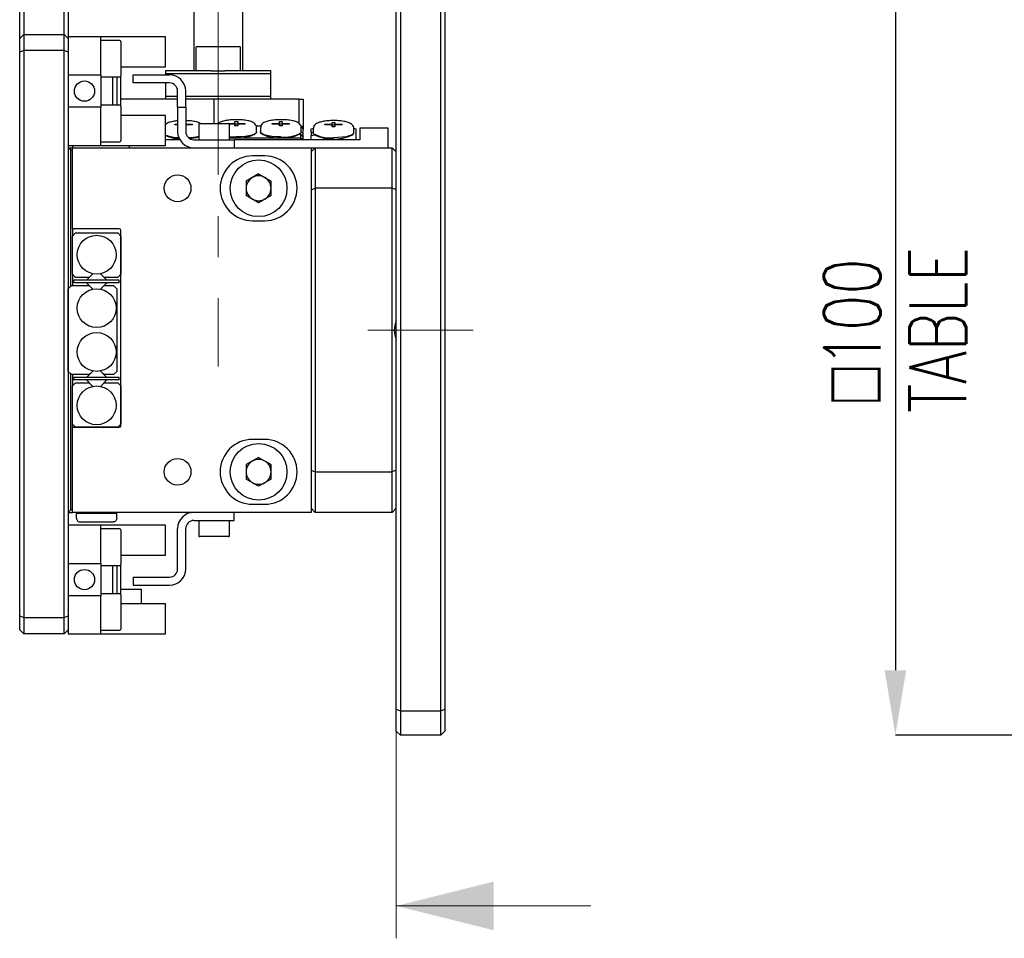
# Model space of a CAD drawing. Header units: millimetres. Extents: x 0 to 354, y -2 to 231.
# Tile 2 of 13: x 0 to 61, y 93 to 150. Entities that reach past the tile are written whole.
import ezdxf

# ---------------------------------------------------------------- set-up
doc = ezdxf.new("R2010")
doc.units = ezdxf.units.MM
doc.linetypes.add('CENTER', pattern=[50.8, 31.75, -6.35, 6.35, -6.35])
doc.linetypes.add('CENTERX2', pattern=[20.32, 12.7, -2.54, 2.54, -2.54])
doc.layers.add('SLD-0', color=7, linetype='Continuous')
doc.styles.add('SLDTEXTSTYLE1', font='TXT', dxfattribs={"width": 0.75, "bigfont": 'bigfont'})
doc.dimstyles.new('SLDDIMSTYLE7', dxfattribs={"dimtxt": 3.5, "dimasz": 4, "dimexe": 0, "dimexo": 0.0625, "dimgap": 0.875, "dimtad": 1, "dimlfac": 2, "dimrnd": 1e-09, "dimzin": 12, "dimdsep": 46, "dimtxsty": 'SLDTEXTSTYLE1', "dimsah": 1, "dimcen": 0.09, "dimadec": 0, "dimazin": 3, "dimtfac": 1, "dimtofl": 0, "dimtmove": 0, "dimatfit": 3, "dimfxl": 1, "dimfrac": 2, "dimtolj": 1, "dimtzin": 12, "dimarcsym": 0})

# ---------------------------------------------------------------- blocks, each defined once
blk = doc.blocks.new('*D61')
at = {"layer": 'Defpoints', "color": 0, "transparency": 16777216}
for p in [(88.761, 155.86), (54.059, 105.86), (91.936, 105.86)]:
    blk.add_point(p, dxfattribs=at)
at = {"layer": 'SLD-0', "color": 0, "lineweight": -2, "transparency": 16777216}
for p, q in [((88.699, 155.86), (54.059, 155.86)), ((54.059, 151.86), (54.059, 109.86)), ((91.874, 105.86), (54.059, 105.86))]:
    blk.add_line(p, q, dxfattribs=at)
at = {"layer": 'SLD-0', "color": 0, "transparency": 16777216}
for points in [[(53.393, 151.86), (54.726, 151.86), (54.059, 155.86)], [(53.393, 109.86), (54.726, 109.86), (54.059, 105.86)]]:
    blk.add_solid(points, dxfattribs=at)
at = {"layer": 'SLD-0', "color": 0, "transparency": 16777216, "char_height": 3.5, "attachment_point": 2, "rotation": 90, "style": 'SLDTEXTSTYLE1'}
for s, insert in [('\\A1;TABLE', (54.934, 130.86)), ('\\A1;{\\fGDT;o}100', (49.648, 130.86))]:
    blk.add_mtext(s, dxfattribs=dict(at, insert=insert))

msp = doc.modelspace()

# ---------------------------------------------------------------- linework, layer by layer
at = {"color": 7, "linetype": 'CENTER', "lineweight": 18}
msp.add_line((23.25, 222.89972751), (23.25, 93.31966361), dxfattribs=at)
at = {"color": 7, "linetype": 'Continuous', "lineweight": 25}
for p, q in [((0, 148.85966979), (0, 182.5061164)), ((0.25, 182.60966979), (0.25, 149.10966979)), ((2.75, 149.10966979), (2.75, 182.60966979)), ((3, 182.5061164), (3, 148.95966979)), ((10.75, 155.45966979), (10.75, 146.85966979)), ((13.75, 155.45966979), (13.75, 146.85966979)), ((23.25, 107.46322318), (23.25, 154.2561164)), ((23.5, 154.35966979), (23.5, 107.35966979)), ((26, 107.35966979), (26, 154.35966979)), ((26.25, 154.2561164), (26.25, 107.46322318)), ((0, 148.85966979), (0.25, 149.10966979)), ((0.25, 149.10966979), (0.25, 148.10966979)), ((0.25, 149.10966979), (2.75, 149.10966979)), ((2.75, 148.10966979), (2.75, 149.10966979)), ((2.75, 149.10966979), (3, 148.85966979)), ((5, 148.95966979), (3, 148.95966979)), ((3, 148.95966979), (3, 148.85966979)), ((5, 146.60966979), (5, 148.95966979)), ((9, 148.95966979), (5, 148.95966979)), ((9, 147.10966979), (9, 148.95966979)), ((0, 148.0061164), (0, 148.85966979)), ((3, 148.85966979), (3, 148.0061164)), ((6.1875, 148.73466979), (5, 148.73466979)), ((6.25, 148.67216979), (6.25, 146.54716979)), ((10.95000016, 148.35966979), (13.55, 148.35966979)), ((0.25, 148.10966979), (0, 148.0061164)), ((0, 113.21322318), (0, 148.0061164)), ((2.75, 148.10966979), (0.25, 148.10966979)), ((0.25, 148.10966979), (0.25, 113.10966979)), ((2.75, 113.10966979), (2.75, 148.10966979)), ((3, 148.0061164), (2.75, 148.10966979)), ((3, 148.0061164), (3, 113.21322318)), ((10.875, 148.28466979), (10.875, 146.85966979)), ((13.625, 146.85966979), (13.625, 148.28466979)), ((6.25, 147.10966979), (9, 147.10966979)), ((3, 146.60966979), (5, 146.60966979)), ((5, 146.60966979), (5, 144.60966979)), ((6.25, 144.67216979), (6.25, 146.54716979)), ((7, 146.10966979), (7, 146.60966979)), ((7, 146.60966979), (9.25, 146.60966979)), ((11.82948129, 146.85966979), (8.99999994, 146.85966979)), ((15.50000003, 146.68466979), (8.99999997, 146.68466979)), ((9, 146.85966979), (9, 146.68466979)), ((9, 146.68466979), (9, 146.60966979)), ((11.82948129, 146.85966979), (12.67051871, 146.85966979)), ((15.50000006, 146.85966979), (12.67051871, 146.85966979)), ((15.5, 146.68466979), (15.5, 146.85966979)), ((15.5, 145.28466979), (15.5, 146.68466979)), ((5, 146.48466979), (6.1875, 146.48466979)), ((5.75, 144.73466979), (5.75, 146.48466979)), ((6, 146.48466979), (6, 144.73466979)), ((9.25, 146.10966979), (7, 146.10966979)), ((9, 146.10966979), (9, 145.28466979)), ((9.75, 145.28466979), (8.99999997, 145.28466979)), ((9, 145.28466979), (9, 145.10966979)), ((9.75, 144.60966979), (9.75, 145.60966979)), ((10.25, 144.60966979), (10.25, 145.60966979)), ((15.50000003, 145.28466979), (10.25, 145.28466979)), ((15.5, 145.10966979), (15.5, 145.28466979)), ((6.1875, 144.73466979), (5, 144.73466979)), ((9.75, 145.10966979), (6.25, 145.10966979)), ((6.25, 144.67216979), (6.25, 142.54716979)), ((12, 145.10966979), (10.25, 145.10966979)), ((12, 143.60966979), (12, 145.10966979)), ((17.25, 145.10966979), (12, 145.10966979)), ((17.25, 143.60465829), (17.25, 145.10966979)), ((17.25, 145.10966979), (17.5, 145.10966979)), ((17.5, 145.10966979), (17.5, 143.46865245)), ((5, 144.60966979), (3, 144.60966979)), ((5, 142.25966979), (5, 144.60966979)), ((9, 144.10966979), (6.25, 144.10966979)), ((9, 142.25966979), (9, 144.10966979)), ((9.75, 144.60966979), (9.75, 143.10966979)), ((9.75, 144.60966979), (10.25, 144.60966979)), ((10.25, 144.60966979), (10.25, 143.10966979)), ((9.585, 143.56124551), (9.75, 143.56124551)), ((9.585, 143.52001445), (9.585, 143.56124551)), ((9.75, 143.52001445), (9.585, 143.52001445)), ((10.25, 143.56124551), (10.665, 143.56124551)), ((10.665, 143.52001445), (10.25, 143.52001445)), ((10.665, 143.52001445), (10.665, 143.56124551)), ((11.05, 143.55966979), (11.05, 142.60966979)), ((11.10000011, 143.60966979), (12.9, 143.60966979)), ((12.835, 143.61613973), (13.29, 143.61613973)), ((12.835, 143.60966979), (12.835, 143.61613973)), ((13.29, 143.57490867), (12.94762118, 143.57490867)), ((12.95, 142.60966979), (12.95, 143.55966979)), ((13.29, 143.72649344), (13.46, 143.72649344)), ((13.29, 143.61613973), (13.29, 143.72649344)), ((13.29, 143.57490867), (13.29, 143.61613973)), ((13.29, 143.58097206), (13.46, 143.58097206)), ((13.29, 143.46455496), (13.29, 143.57490867)), ((13.46, 143.46455496), (13.29, 143.46455496)), ((13.46, 143.72649344), (13.46, 143.61613973)), ((13.46, 143.61613973), (13.915, 143.61613973)), ((13.46, 143.57490867), (13.46, 143.61613973)), ((13.46, 143.57490867), (13.46, 143.46455496)), ((13.915, 143.57490867), (13.46, 143.57490867)), ((13.915, 143.57490867), (13.915, 143.61613973)), ((15.585, 143.61613973), (16.04, 143.61613973)), ((15.585, 143.57490867), (15.585, 143.61613973)), ((16.04, 143.57490867), (15.585, 143.57490867)), ((16.04, 143.72649344), (16.21, 143.72649344)), ((16.04, 143.61613973), (16.04, 143.72649344)), ((16.04, 143.57490867), (16.04, 143.61613973)), ((16.04, 143.58097206), (16.21, 143.58097206)), ((16.04, 143.46455496), (16.04, 143.57490867)), ((16.21, 143.46455496), (16.04, 143.46455496)), ((16.21, 143.72649344), (16.21, 143.61613973)), ((16.21, 143.61613973), (16.665, 143.61613973)), ((16.21, 143.57490867), (16.21, 143.61613973)), ((16.21, 143.57490867), (16.21, 143.46455496)), ((16.665, 143.57490867), (16.21, 143.57490867)), ((16.665, 143.57490867), (16.665, 143.61613973)), ((17.35316295, 143.45057598), (17.5, 143.46865245)), ((17.5, 143.46865245), (17.5, 143.25597432)), ((18.835, 143.56124551), (19.29, 143.56124551)), ((18.835, 143.52001445), (18.835, 143.56124551)), ((19.29, 143.52001445), (18.835, 143.52001445)), ((19.29, 143.67159921), (19.46, 143.67159921)), ((19.29, 143.56124551), (19.29, 143.67159921)), ((19.29, 143.52001445), (19.29, 143.56124551)), ((19.29, 143.52607784), (19.46, 143.52607784)), ((19.29, 143.40966074), (19.29, 143.52001445)), ((19.46, 143.67159921), (19.46, 143.56124551)), ((19.46, 143.56124551), (19.915, 143.56124551)), ((19.46, 143.52001445), (19.46, 143.56124551)), ((19.46, 143.52001445), (19.46, 143.40966074)), ((19.915, 143.52001445), (19.46, 143.52001445)), ((19.915, 143.52001445), (19.915, 143.56124551)), ((14.51268886, 142.94219386), (14.5853073, 143.010407)), ((14.88723567, 143.43787604), (14.60865882, 143.43787604)), ((14.625, 143.08619939), (14.625, 143.35298857)), ((14.875, 143.35298857), (14.875, 143.08619939)), ((14.9146927, 143.010407), (14.98731114, 142.94219386)), ((17.26268886, 142.94219386), (17.3353073, 143.010407)), ((17.35, 142.93895436), (17.27786526, 142.95644961)), ((17.35, 143.43787604), (17.5, 143.25597432)), ((17.35, 142.71026917), (17.35, 142.93895436)), ((17.35, 142.93895436), (17.5, 142.75705264)), ((17.375, 143.08619939), (17.35003864, 143.02591558)), ((17.5, 142.978782), (17.3734058, 143.07089281)), ((17.375, 143.08619939), (17.375, 143.35298857)), ((17.5, 142.978782), (17.5, 143.25597432)), ((17.5, 142.75705264), (17.5, 142.978782)), ((18, 143.28596757), (18.15, 143.32234791)), ((18, 143.06940916), (18, 143.28596757)), ((18.125, 143.0390922), (18, 143.06940916)), ((18, 143.06940916), (18, 142.8476798)), ((18.22213474, 142.90155539), (18, 142.8476798)), ((18, 142.63112138), (18, 142.8476798)), ((18.125, 143.29809435), (18.125, 143.03130516)), ((18.14996136, 142.97102136), (18.125, 143.03130516)), ((18.1646927, 142.95551278), (18.23731114, 142.88729964)), ((19.46, 143.40966074), (19.29, 143.40966074)), ((20.51268886, 142.88729964), (20.5853073, 142.95551278)), ((20.6, 143.32234791), (20.75, 143.28596757)), ((20.625, 143.03130516), (20.625, 143.29809435)), ((20.75, 143.28596757), (20.75, 142.63112138)), ((21, 143.32234791), (21, 142.59474104)), ((22.75, 143.32234791), (21, 143.32234791)), ((22.75, 142.10966979), (22.75, 143.32234791)), ((3, 142.25966979), (5, 142.25966979)), ((3.25, 142.25966979), (3.25, 142.10966979)), ((5, 142.48466979), (6.1875, 142.48466979)), ((5, 142.25966979), (9, 142.25966979)), ((6.75, 142.25966979), (6.75, 142.10966979)), ((9.89276702, 142.59474104), (9, 142.59474104)), ((10.75, 142.60966979), (13.25, 142.60966979)), ((17.35, 142.71026917), (12.95, 142.71026917)), ((13.25, 142.60966979), (13.25, 142.10966979)), ((21, 142.59474104), (13.25, 142.59474104)), ((17.35, 142.59474104), (17.35, 142.71026917)), ((17.5, 142.60112814), (17.35, 142.71026917)), ((17.5, 142.60112814), (17.5, 142.75705264)), ((17.5, 142.59474104), (17.5, 142.60112814)), ((18.15, 142.59474104), (18, 142.63112138)), ((18, 142.59474104), (18, 142.63112138)), ((20.6, 142.59474104), (18.15, 142.59474104)), ((20.75, 142.63112138), (20.6, 142.59474104)), ((20.75, 142.59474104), (20.75, 142.63112138)), ((3.15, 141.95966979), (3, 142.10966979)), ((3, 142.10966979), (3.25, 142.10966979)), ((3.15, 133.55966979), (3.15, 141.95966979)), ((3.25, 141.95966979), (3.15, 141.95966979)), ((3.25, 137.10966979), (3.25, 142.10966979)), ((3.25, 142.10966979), (18, 142.10966979)), ((18.25, 142.10966979), (18, 141.85966979)), ((18, 142.10966979), (18.25, 142.10966979)), ((18, 142.10966979), (18, 119.60966979)), ((18.25, 142.10966979), (18.25, 139.60966979)), ((18.25, 142.10966979), (23, 142.10966979)), ((23, 139.60966979), (23, 142.10966979)), ((23, 142.10966979), (23.25, 141.85966979)), ((15.125, 141.60966979), (14.375, 141.60966979)), ((14.75, 140.49619113), (13.98225, 140.05293046)), ((14.75, 140.49619113), (15.51775, 140.05293046)), ((13.98225, 140.05293046), (13.98225, 139.16640912)), ((15.51775, 139.16640912), (15.51775, 140.05293046)), ((18, 139.5061164), (18.25, 139.60966979)), ((23, 139.60966979), (18.25, 139.60966979)), ((18.25, 139.60966979), (18.25, 122.10966979)), ((23, 122.10966979), (23, 139.60966979)), ((23.25, 139.5061164), (23, 139.60966979)), ((14.75, 138.72314845), (13.98225, 139.16640912)), ((15.51775, 139.16640912), (14.75, 138.72314845)), ((14.375, 137.60966979), (15.125, 137.60966979)), ((3.25, 137.10966979), (3.25, 136.65966979)), ((6.15, 137.10966979), (3.25, 137.10966979)), ((3.25, 136.65966979), (3.45, 136.85966979)), ((3.45, 136.85966979), (6.05, 136.85966979)), ((6.05, 136.85966979), (6.25, 136.65966979)), ((6.25, 124.95966979), (6.25, 137.00966979)), ((3.25, 134.30966979), (3.25, 136.65966979)), ((6.25, 136.65966979), (6.25, 134.30966979)), ((4.51594105, 134.33271762), (4.11789322, 133.93466979)), ((4.5156131, 134.33278289), (4.2925, 134.10966979)), ((5.38210678, 133.93466979), (4.98405895, 134.33271762)), ((5.2075, 134.10966979), (4.9843869, 134.33278289)), ((3.25, 134.30966979), (3.25, 133.60966979)), ((3.45, 134.10966979), (3.25, 134.30966979)), ((3.35, 133.78466979), (3.35, 133.93466979)), ((6.15, 133.93466979), (3.35, 133.93466979)), ((6.15, 133.78466979), (3.35, 133.78466979)), ((4.2925, 134.10966979), (3.45, 134.10966979)), ((4.11789322, 133.78466979), (4.51594105, 133.38662196)), ((4.98405895, 133.38662196), (5.38210678, 133.78466979)), ((6.05, 134.10966979), (5.2075, 134.10966979)), ((6.25, 134.30966979), (6.05, 134.10966979)), ((6.15, 133.78466979), (6.15, 133.93466979)), ((3, 133.40966979), (3.2, 133.60966979)), ((3, 128.30966979), (3, 133.40966979)), ((3.2, 133.60966979), (4.2925, 133.60966979)), ((4.2925, 133.60966979), (4.5156131, 133.38655669)), ((4.9843869, 133.38655669), (5.2075, 133.60966979)), ((5.2075, 133.60966979), (5.8, 133.60966979)), ((5.8, 133.60966979), (6, 133.40966979)), ((6, 133.40966979), (6, 128.30966979)), ((3.2, 128.10966979), (3, 128.30966979)), ((4.51594105, 128.33271762), (4.11789322, 127.93466979)), ((4.5156131, 128.33278289), (4.2925, 128.10966979)), ((5.38210678, 127.93466979), (4.98405895, 128.33271762)), ((5.2075, 128.10966979), (4.9843869, 128.33278289)), ((6, 128.30966979), (5.8, 128.10966979)), ((3.15, 119.75966979), (3.15, 128.15966979)), ((4.2925, 128.10966979), (3.2, 128.10966979)), ((3.25, 128.10966979), (3.25, 127.40966979)), ((6.15, 127.93466979), (3.35, 127.93466979)), ((3.35, 127.78466979), (3.35, 127.93466979)), ((6.15, 127.78466979), (3.35, 127.78466979)), ((4.11789322, 127.78466979), (4.51594105, 127.38662196)), ((4.98405895, 127.38662196), (5.38210678, 127.78466979)), ((5.8, 128.10966979), (5.2075, 128.10966979)), ((6.15, 127.78466979), (6.15, 127.93466979)), ((3.25, 127.40966979), (3.45, 127.60966979)), ((3.25, 125.05966979), (3.25, 127.40966979)), ((3.45, 127.60966979), (4.2925, 127.60966979)), ((4.2925, 127.60966979), (4.5156131, 127.38655669)), ((4.9843869, 127.38655669), (5.2075, 127.60966979)), ((5.2075, 127.60966979), (6.05, 127.60966979)), ((6.05, 127.60966979), (6.25, 127.40966979)), ((6.25, 127.40966979), (6.25, 125.05966979)), ((3.25, 124.85966979), (3.25, 125.05966979)), ((3.45, 124.85966979), (3.25, 125.05966979)), ((3.25, 124.85966979), (6.15, 124.85966979)), ((3.25, 119.60966979), (3.25, 124.85966979)), ((6.05, 124.85966979), (3.45, 124.85966979)), ((6.25, 125.05966979), (6.05, 124.85966979)), ((15.125, 124.10966979), (14.375, 124.10966979)), ((14.75, 122.99619113), (13.98225, 122.55293046)), ((14.75, 122.99619113), (15.51775, 122.55293046)), ((13.98225, 122.55293046), (13.98225, 121.66640912)), ((15.51775, 121.66640912), (15.51775, 122.55293046)), ((18, 122.21322318), (18.25, 122.10966979)), ((23.25, 122.21322318), (23, 122.10966979)), ((14.75, 121.22314845), (13.98225, 121.66640912)), ((15.51775, 121.66640912), (14.75, 121.22314845)), ((18.25, 122.10966979), (23, 122.10966979)), ((18.25, 122.10966979), (18.25, 119.60966979)), ((23, 119.60966979), (23, 122.10966979)), ((3, 119.60966979), (3.15, 119.75966979)), ((3.25, 119.75966979), (3.15, 119.75966979)), ((14.375, 120.10966979), (15.125, 120.10966979)), ((18, 119.85966979), (18.25, 119.60966979)), ((23.25, 119.85966979), (23, 119.60966979)), ((3, 119.60966979), (3.25, 119.60966979)), ((18, 119.60966979), (3.25, 119.60966979)), ((3.575, 119.60966979), (3.5, 119.53466979)), ((6, 119.53466979), (3.5, 119.53466979)), ((3.5, 119.25966979), (3.5, 119.53466979)), ((5.925, 119.60966979), (6, 119.53466979)), ((6, 119.25966979), (6, 119.53466979)), ((13.25, 119.10966979), (13.25, 119.60966979)), ((23, 119.60966979), (18.25, 119.60966979)), ((5, 118.80966979), (3, 118.80966979)), ((5.75, 119.00966979), (3.75, 119.00966979)), ((5, 116.45966979), (5, 118.80966979)), ((9, 118.80966979), (5, 118.80966979)), ((6.1875, 118.58466979), (5, 118.58466979)), ((9, 116.95966979), (9, 118.80966979)), ((9.75, 116.10966979), (9.75, 118.60966979)), ((10.25, 116.10966979), (10.25, 118.60966979)), ((10.75, 119.10966979), (13.25, 119.10966979)), ((11.05, 119.10966979), (11.05, 118.15966979)), ((12.95, 118.15966979), (12.95, 119.10966979)), ((6.25, 118.52216979), (6.25, 116.39716979)), ((12.9, 118.10966979), (11.1, 118.10966979)), ((6.25, 116.95966979), (9, 116.95966979)), ((3, 116.45966979), (5, 116.45966979)), ((5, 116.45966979), (5, 114.45966979)), ((5, 116.33466979), (6.1875, 116.33466979)), ((5.75, 114.58466979), (5.75, 116.33466979)), ((6, 116.33466979), (6, 114.58466979)), ((6.25, 114.52216979), (6.25, 116.39716992)), ((7, 115.60966979), (9.25, 115.60966979)), ((7, 115.60966979), (7, 115.10966979)), ((7, 115.10966979), (9.25, 115.10966979)), ((5, 114.45966979), (3, 114.45966979)), ((6.1875, 114.58466979), (5, 114.58466979)), ((5, 112.10966979), (5, 114.45966979)), ((6.25, 114.85966979), (7.5, 114.85966979)), ((6.25, 114.52216979), (6.25, 112.39716979)), ((7.5, 114.85966979), (7.5, 113.95966979)), ((9, 113.95966979), (6.25, 113.95966979)), ((9, 112.10966979), (9, 113.95966979)), ((0, 113.21322318), (0.25, 113.10966979)), ((0, 112.35966979), (0, 113.21322318)), ((0.25, 113.10966979), (2.75, 113.10966979)), ((0.25, 113.10966979), (0.25, 112.10966979)), ((2.75, 113.10966979), (3, 113.21322318)), ((2.75, 112.10966979), (2.75, 113.10966979)), ((3, 113.21322318), (3, 112.35966979)), ((0.25, 112.10966979), (0, 112.35966979)), ((2.75, 112.10966979), (0.25, 112.10966979)), ((3, 112.35966979), (2.75, 112.10966979)), ((3, 112.35966979), (3, 112.10966979)), ((3, 112.10966979), (5, 112.10966979)), ((5, 112.33466979), (6.1875, 112.33466979)), ((5, 112.10966979), (9, 112.10966979)), ((23.25, 107.46322318), (23.5, 107.35966979)), ((23.25, 106.10966979), (23.25, 107.46322318)), ((23.5, 107.35966979), (26, 107.35966979)), ((23.5, 107.35966979), (23.5, 105.85966979)), ((26, 107.35966979), (26.25, 107.46322318)), ((26, 105.85966979), (26, 107.35966979)), ((26.25, 107.46322318), (26.25, 106.10966979)), ((23.5, 105.85966979), (23.25, 106.10966979)), ((26, 105.85966979), (23.5, 105.85966979)), ((26, 105.85966979), (26.25, 106.10966979))]:
    msp.add_line(p, q, dxfattribs=at)
at = {"color": 7, "linetype": 'Continuous', "lineweight": 18}
msp.add_line((35.25, 95.31966361), (23.25, 95.31966361), dxfattribs=at)
at = {"color": 7, "linetype": 'Continuous', "lineweight": 25, "flags": 128}
for points in [[(14.625, 143.08619939), (14.62471931, 143.07977494), (14.58840649, 143.01338024), (14.49287246, 142.95053953), (14.34277983, 142.8943198), (14.14545399, 142.8474649), (13.91052556, 142.81226161), (13.6494604, 142.79042806), (13.375, 142.78302985)], [(16.125, 142.78302985), (15.8505396, 142.79042806), (15.58947444, 142.81226161), (15.35454601, 142.8474649), (15.15722017, 142.8943198), (15.00712754, 142.95053953), (14.91159351, 143.01338024), (14.87528069, 143.07977494), (14.875, 143.08619939)], [(20.625, 143.03130516), (20.62471931, 143.02488072), (20.58840649, 142.95848601), (20.49287246, 142.89564531), (20.34277983, 142.83942558), (20.14545399, 142.79257068), (19.91052556, 142.75736739), (19.6494604, 142.73553384), (19.375, 142.72813563)]]:
    msp.add_lwpolyline(points, dxfattribs=at)
at = {"color": 7, "linetype": 'Continuous', "lineweight": 25}
for centre, radius in [((4, 145.60966979), 0.625), ((14.75, 139.60966979), 1.75), ((9.75, 139.60966979), 0.825), ((4.75, 135.50966979), 1.2), ((4.75, 132.20966979), 1.2), ((4.75, 129.50966979), 1.2), ((4.75, 126.20966979), 1.2), ((14.75, 122.10966979), 1.75), ((9.75, 122.10966979), 0.825), ((4, 115.45966979), 0.625)]:
    msp.add_circle(centre, radius, dxfattribs=at)
for centre, radius, start, end in [((6.1875, 148.67216979), 0.0625, 0, 90), ((10.95, 148.28466979), 0.075, 90, 180), ((13.55, 148.28466979), 0.075, 0, 90), ((6.1875, 146.54716979), 0.0625, 270, 0), ((9.25, 145.60966979), 1, 0, 90), ((9.25, 145.60966979), 0.5, 0, 90), ((6.1875, 144.67216979), 0.0625, 0, 90), ((11.1, 143.55966979), 0.05, 90, 180), ((12.9, 143.55966979), 0.05, 0, 90), ((9.81587934, 144.8728463), 2.13567554, 247.5408888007, 270.1632374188), ((9.82687054, 144.53481712), 1.85321479, 243.5010312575, 270.5977876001), ((10.75, 143.10966979), 1, 180, 270), ((10.75, 143.10966979), 0.5, 180, 270), ((13.40189188, 145.49274623), 2.78193949, 260.6515820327, 293.5337187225), ((16.125, 145.5070128), 2.80582112, 246.0791361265, 293.9208638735), ((16.34208321, 144.89892714), 2.1270041, 264.1421613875, 298.2867800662), ((19.15791679, 144.84403292), 2.1270041, 241.7132199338, 275.8578386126), ((19.375, 145.45211858), 2.80582112, 246.0791361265, 293.9208638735), ((6.1875, 142.54716979), 0.0625, 270, 0), ((10.26336078, 146.0571041), 3.32413091, 272.6522115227, 283.6886143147), ((10.28736643, 145.57375345), 2.89326309, 273.8718908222, 285.2831534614), ((13.36692404, 147.60238598), 4.81936289, 265.0371272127, 270.0960124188), ((14.375, 139.60966979), 2, 90, 270), ((15.125, 139.60966979), 2, 270, 90), ((14.75, 139.60966979), 0.76775, 120, 180), ((14.75, 139.60966979), 0.76775, 60, 120), ((14.75, 139.60966979), 0.76775, 0, 60), ((14.75, 139.60966979), 0.76775, 180, 240), ((14.75, 139.60966979), 0.76775, 300, 0), ((14.75, 139.60966979), 0.76775, 240, 300), ((6.15, 137.00966979), 0.1, 0, 90), ((24.5, 130.85966979), 1.375, 155.3800226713, 204.6199773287), ((6.15, 124.95966979), 0.1, 270, 0), ((14.375, 122.10966979), 2, 90, 270), ((15.125, 122.10966979), 2, 270, 90), ((14.75, 122.10966979), 0.76775, 60, 120), ((14.75, 122.10966979), 0.76775, 120, 180), ((14.75, 122.10966979), 0.76775, 0, 60), ((14.75, 122.10966979), 0.76775, 180, 240), ((14.75, 122.10966979), 0.76775, 300, 0), ((14.75, 122.10966979), 0.76775, 240, 300), ((10.75, 118.60966979), 1, 90, 180), ((6.1875, 118.52216979), 0.0625, 0, 90), ((10.75, 118.60966979), 0.5, 90, 180), ((11.1, 118.15966979), 0.05, 180, 270), ((12.9, 118.15966979), 0.05, 270, 0), ((6.1875, 116.39716979), 0.0625, 270, 0), ((9.25, 116.10966979), 1, 270, 0), ((9.25, 116.10966979), 0.5, 270, 0), ((6.1875, 114.52216979), 0.0625, 0, 90), ((6.1875, 112.39716979), 0.0625, 270, 0)]:
    msp.add_arc(centre, radius, start, end, dxfattribs=at)
for points, knots in [([(9.75, 143.77032577), (9.70229946, 143.76686037), (9.53913645, 143.75500671), (9.30211171, 143.70111581), (9.11212453, 143.64432687), (9.02432423, 143.567398), (9, 143.54608559)], [0, 0, 0, 0, 0.1433291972, 0.4902674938, 0.8587835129, 1, 1, 1, 1]), ([(11.13710545, 143.62226535), (11.12152605, 143.63150918), (11.03880808, 143.68058879), (10.84045282, 143.72772929), (10.54736631, 143.77620075), (10.3359804, 143.78358154), (10.25, 143.78658365)], [0, 0, 0, 0, 0.0778752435, 0.4134743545, 0.7614329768, 1, 1, 1, 1]), ([(13.375, 143.8455242), (13.31421833, 143.84473641), (13.13615243, 143.8424285), (12.84840913, 143.81796871), (12.55079042, 143.75704404), (12.366282, 143.7012153), (12.28165299, 143.6278112), (12.2607374, 143.60966979)], [0, 0, 0, 0, 0.1303274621, 0.3818071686, 0.6382242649, 0.9105891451, 1, 1, 1, 1]), ([(14.61662523, 143.35320084), (14.61862357, 143.37376995), (14.6251557, 143.4410056), (14.56802667, 143.54413171), (14.47157643, 143.64007808), (14.32300966, 143.71832128), (14.09261611, 143.78566564), (13.77387774, 143.83189858), (13.5204268, 143.84498014), (13.39207188, 143.84546033), (13.375, 143.8455242)], [0, 0, 0, 0, 0.0428396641, 0.1400328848, 0.238249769, 0.3772704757, 0.5784672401, 0.7870737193, 0.9716796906, 1, 1, 1, 1]), ([(16.125, 143.8455242), (16.06421096, 143.84475694), (15.88612347, 143.84250916), (15.59866127, 143.81726645), (15.29981984, 143.75974722), (15.09727049, 143.68554687), (14.95985303, 143.58158377), (14.87980222, 143.46323911), (14.88245437, 143.38123498), (14.88337477, 143.35277631)], [0, 0, 0, 0, 0.1007888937, 0.2952710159, 0.4935714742, 0.7042051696, 0.8309331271, 0.9413271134, 1, 1, 1, 1]), ([(17.36662523, 143.35320084), (17.36862357, 143.37376995), (17.3751557, 143.4410056), (17.31802667, 143.54413171), (17.22157643, 143.64007808), (17.07300966, 143.71832128), (16.84261611, 143.78566564), (16.52387774, 143.83189858), (16.2704268, 143.84498014), (16.14207188, 143.84546033), (16.125, 143.8455242)], [0, 0, 0, 0, 0.0428396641, 0.1400328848, 0.238249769, 0.3772704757, 0.5784672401, 0.7870737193, 0.9716796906, 1, 1, 1, 1]), ([(19.375, 143.79062998), (19.31421096, 143.78986271), (19.13612347, 143.78761494), (18.84866127, 143.76237223), (18.54981984, 143.70485299), (18.34727049, 143.63065265), (18.20985303, 143.52668955), (18.12980222, 143.40834488), (18.13245437, 143.32634076), (18.13337477, 143.29788209)], [0, 0, 0, 0, 0.1007888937, 0.2952710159, 0.4935714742, 0.7042051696, 0.8309331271, 0.9413271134, 1, 1, 1, 1]), ([(20.61662523, 143.29830661), (20.61862357, 143.31887573), (20.6251557, 143.38611138), (20.56802667, 143.48923749), (20.47157643, 143.58518386), (20.32300966, 143.66342706), (20.09261611, 143.73077141), (19.77387774, 143.77700436), (19.5204268, 143.79008592), (19.39207188, 143.79056611), (19.375, 143.79062998)], [0, 0, 0, 0, 0.0428396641, 0.1400328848, 0.238249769, 0.3772704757, 0.5784672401, 0.7870737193, 0.9716796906, 1, 1, 1, 1])]:
    msp.add_open_spline(points, degree=3, knots=knots, dxfattribs=at)
for points in [[(3.5, 119.25966979), (3.50375789, 119.22691053), (3.51127368, 119.16139201), (3.56908598, 119.07875577), (3.65172222, 119.02094347), (3.71724074, 119.01342768), (3.75, 119.00966979)], [(6, 119.25966979), (5.99624211, 119.22691053), (5.98872632, 119.16139201), (5.93091402, 119.07875577), (5.84827778, 119.02094347), (5.78275926, 119.01342768), (5.75, 119.00966979)]]:
    msp.add_open_spline(points, degree=3, dxfattribs=at)
at = {"color": 7, "linetype": 'Continuous', "lineweight": 18}
msp.add_solid([(23.25, 95.31966361), (29.25, 93.8196636), (29.25, 96.81966361)], dxfattribs=at)
at = {"layer": 'SLD-0', "linetype": 'CENTERX2', "lineweight": 18}
for p, q in [((12.25, 173.45966979), (12.25, 128.60966979)), ((28, 130.85966979), (21.5, 130.85966979))]:
    msp.add_line(p, q, dxfattribs=at)

# ---------------------------------------------------------------- dimensions: what is measured, and where the dimension line sits
at = {"layer": 'SLD-0'}
dim = msp.add_linear_dim(base=(54.05949558, 105.85966979), p1=(88.7611586, 155.85966979), p2=(91.9361586, 105.85966979), angle=90, text='{\\fGDT;o}<>\\XTABLE', dimstyle='SLDDIMSTYLE7', dxfattribs=at)
dim.commit()
dim.dimension.update_dxf_attribs({"geometry": '*D61', "text_midpoint": (54.05949558, 130.85966979), "dimtype": 160})

doc.saveas('drawing.dxf')
